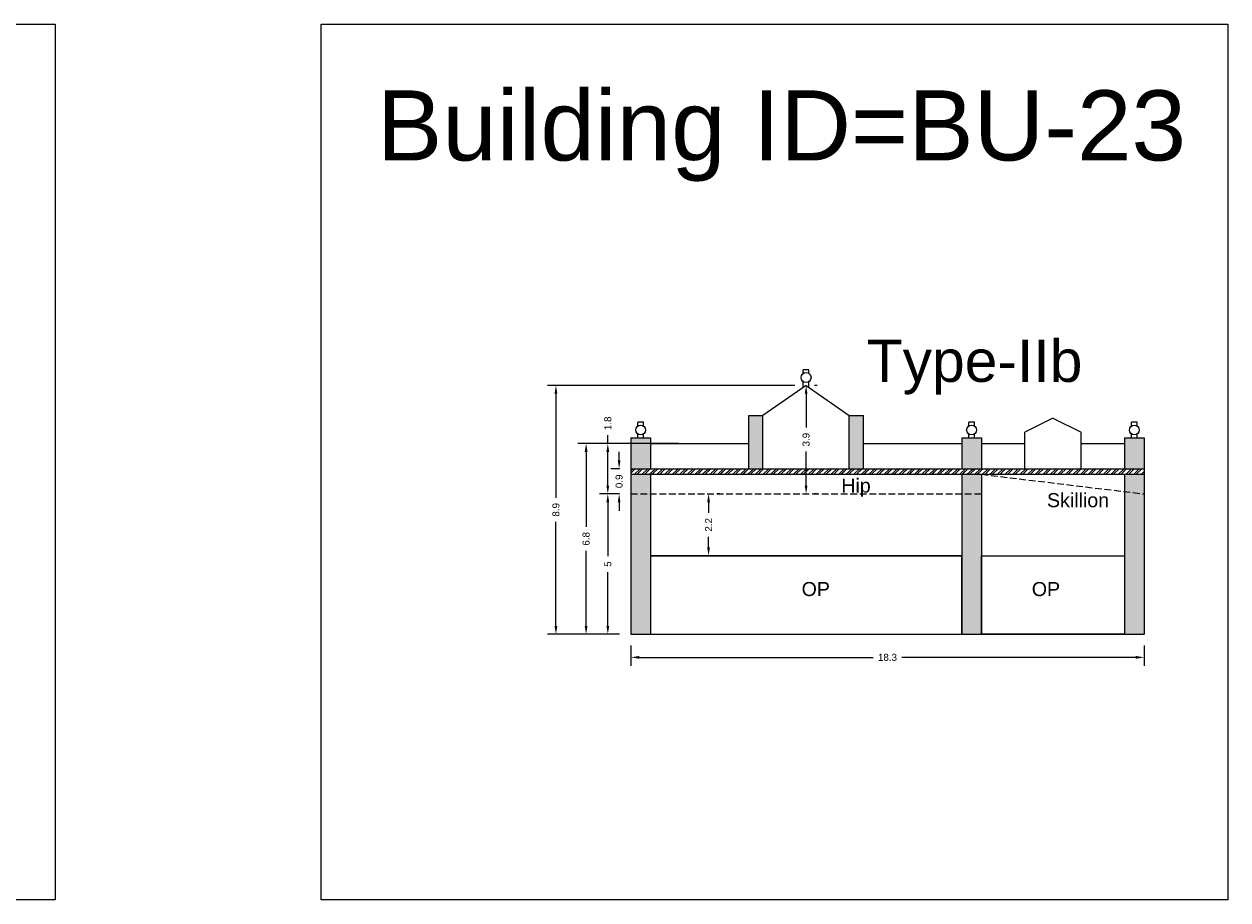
# Model space of a CAD drawing. Header units: metres. Extents: x 3416649 to 3417093, y -6712874 to -6712690.
# Tile 13 of 45: x 3416729 to 3416772, y -6712798 to -6712766. Entities that reach past the tile are written whole.
import ezdxf

# ---------------------------------------------------------------- set-up
doc = ezdxf.new("R2010")
doc.units = ezdxf.units.M
doc.linetypes.add('ACAD_ISO02W100', pattern=[15, 12, -3])
doc.layers.add('Dotted', color=7, linetype='ACAD_ISO02W100', plot=False)
doc.styles.get("Standard").update_dxf_attribs({"font": 'arial.ttf'})
doc.dimstyles.new('ISO-25', dxfattribs={"dimtxt": 0.25, "dimasz": 0.3, "dimexe": 0.3, "dimexo": 0.4, "dimgap": 0.2, "dimtad": 0, "dimdec": 1, "dimdsep": 46, "dimtxsty": 'Standard', "dimcen": 2.5, "dimadec": 0, "dimazin": 0, "dimtfac": 1, "dimtdec": 1, "dimtmove": 0, "dimatfit": 3, "dimfxl": 1, "dimarcsym": 0})
pattern_1 = [(45, (-20.38006, 1.7541), (-0.134703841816, 0.134703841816), []), (45, (-20.29026, 1.7541), (-0.134703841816, 0.134703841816), [])]

# ---------------------------------------------------------------- blocks, each defined once
blk = doc.blocks.new('*D197')
at = {"color": 0, "lineweight": -2, "transparency": 16777216}
for p, q in [((3416750.525, -6712783.182), (3416749.806, -6712783.182)), ((3416750.106, -6712783.482), (3416750.106, -6712785.399)), ((3416750.106, -6712787.882), (3416750.106, -6712785.965)), ((3416750.525, -6712788.182), (3416749.806, -6712788.182))]:
    blk.add_line(p, q, dxfattribs=at)
at = {"color": 0, "transparency": 16777216}
for points in [[(3416750.056, -6712783.482), (3416750.156, -6712783.482), (3416750.106, -6712783.182)], [(3416750.056, -6712787.882), (3416750.156, -6712787.882), (3416750.106, -6712788.182)]]:
    blk.add_solid(points, dxfattribs=at)
at = {"layer": 'Defpoints', "color": 0, "transparency": 16777216}
for p in [(3416750.106, -6712783.182), (3416750.925, -6712783.182), (3416750.925, -6712788.182)]:
    blk.add_point(p, dxfattribs=at)
at = {"color": 0, "transparency": 16777216, "insert": (3416750.106, -6712785.682), "char_height": 0.25, "attachment_point": 5, "rotation": 90}
blk.add_mtext('5', dxfattribs=at)
blk = doc.blocks.new('*D198')
at = {"color": 0, "lineweight": -2, "transparency": 16777216}
for p, q in [((3416751.552, -6712781.382), (3416749.806, -6712781.382)), ((3416750.106, -6712781.382), (3416750.106, -6712781.082)), ((3416750.106, -6712782.882), (3416750.106, -6712781.682)), ((3416750.525, -6712783.182), (3416749.806, -6712783.182))]:
    blk.add_line(p, q, dxfattribs=at)
at = {"color": 0, "transparency": 16777216}
for points in [[(3416750.056, -6712781.682), (3416750.156, -6712781.682), (3416750.106, -6712781.382)], [(3416750.056, -6712782.882), (3416750.156, -6712782.882), (3416750.106, -6712783.182)]]:
    blk.add_solid(points, dxfattribs=at)
at = {"layer": 'Defpoints', "color": 0, "transparency": 16777216}
for p in [(3416750.106, -6712781.382), (3416751.952, -6712781.382), (3416750.925, -6712783.182)]:
    blk.add_point(p, dxfattribs=at)
at = {"color": 0, "transparency": 16777216, "insert": (3416750.106, -6712780.666), "char_height": 0.25, "attachment_point": 5, "rotation": 90}
blk.add_mtext('1.8', dxfattribs=at)
blk = doc.blocks.new('*D199')
at = {"color": 0, "lineweight": -2, "transparency": 16777216}
for p, q in [((3416757.17, -6712779.612), (3416757.17, -6712780.819)), ((3416757.57, -6712779.312), (3416757.47, -6712779.312)), ((3416757.17, -6712782.882), (3416757.17, -6712781.675)), ((3416757.57, -6712783.182), (3416757.47, -6712783.182))]:
    blk.add_line(p, q, dxfattribs=at)
at = {"color": 0, "transparency": 16777216}
for points in [[(3416757.12, -6712779.612), (3416757.22, -6712779.612), (3416757.17, -6712779.312)], [(3416757.12, -6712782.882), (3416757.22, -6712782.882), (3416757.17, -6712783.182)]]:
    blk.add_solid(points, dxfattribs=at)
at = {"layer": 'Defpoints', "color": 0, "transparency": 16777216}
for p in [(3416757.17, -6712779.312), (3416757.17, -6712783.182), (3416757.17, -6712783.182)]:
    blk.add_point(p, dxfattribs=at)
at = {"color": 0, "transparency": 16777216, "insert": (3416757.17, -6712781.247), "char_height": 0.25, "attachment_point": 5, "rotation": 90}
blk.add_mtext('3.9', dxfattribs=at)
blk = doc.blocks.new('*D200')
at = {"color": 0, "lineweight": -2, "transparency": 16777216}
for p, q in [((3416750.925, -6712788.582), (3416750.925, -6712789.306)), ((3416769.215, -6712788.582), (3416769.215, -6712789.306)), ((3416751.225, -6712789.006), (3416759.557, -6712789.006)), ((3416768.915, -6712789.006), (3416760.583, -6712789.006))]:
    blk.add_line(p, q, dxfattribs=at)
at = {"color": 0, "transparency": 16777216}
for points in [[(3416751.225, -6712788.956), (3416751.225, -6712789.056), (3416750.925, -6712789.006)], [(3416768.915, -6712788.956), (3416768.915, -6712789.056), (3416769.215, -6712789.006)]]:
    blk.add_solid(points, dxfattribs=at)
at = {"layer": 'Defpoints', "color": 0, "transparency": 16777216}
for p in [(3416750.925, -6712788.182), (3416769.215, -6712788.182), (3416769.215, -6712789.006)]:
    blk.add_point(p, dxfattribs=at)
at = {"color": 0, "transparency": 16777216, "insert": (3416760.07, -6712789.006), "char_height": 0.25, "attachment_point": 5}
blk.add_mtext('18.3', dxfattribs=at)
blk = doc.blocks.new('*D201')
at = {"color": 0, "lineweight": -2, "transparency": 16777216}
for p, q in [((3416752.63, -6712781.382), (3416749.033, -6712781.382)), ((3416749.333, -6712781.682), (3416749.333, -6712784.354)), ((3416749.333, -6712787.882), (3416749.333, -6712785.211)), ((3416750.525, -6712788.182), (3416749.033, -6712788.182))]:
    blk.add_line(p, q, dxfattribs=at)
at = {"color": 0, "transparency": 16777216}
for points in [[(3416749.283, -6712781.682), (3416749.383, -6712781.682), (3416749.333, -6712781.382)], [(3416749.283, -6712787.882), (3416749.383, -6712787.882), (3416749.333, -6712788.182)]]:
    blk.add_solid(points, dxfattribs=at)
at = {"layer": 'Defpoints', "color": 0, "transparency": 16777216}
for p in [(3416749.333, -6712781.382), (3416753.03, -6712781.382), (3416750.925, -6712788.182)]:
    blk.add_point(p, dxfattribs=at)
at = {"color": 0, "transparency": 16777216, "insert": (3416749.333, -6712784.782), "char_height": 0.25, "attachment_point": 5, "rotation": 90}
blk.add_mtext('6.8', dxfattribs=at)
blk = doc.blocks.new('*D202')
at = {"color": 0, "lineweight": -2, "transparency": 16777216}
for p, q in [((3416756.77, -6712779.312), (3416747.959, -6712779.312)), ((3416748.259, -6712779.612), (3416748.259, -6712783.319)), ((3416748.259, -6712787.882), (3416748.259, -6712784.175)), ((3416750.525, -6712788.182), (3416747.959, -6712788.182))]:
    blk.add_line(p, q, dxfattribs=at)
at = {"color": 0, "transparency": 16777216}
for points in [[(3416748.209, -6712779.612), (3416748.309, -6712779.612), (3416748.259, -6712779.312)], [(3416748.209, -6712787.882), (3416748.309, -6712787.882), (3416748.259, -6712788.182)]]:
    blk.add_solid(points, dxfattribs=at)
at = {"layer": 'Defpoints', "color": 0, "transparency": 16777216}
for p in [(3416748.259, -6712779.312), (3416757.17, -6712779.312), (3416750.925, -6712788.182)]:
    blk.add_point(p, dxfattribs=at)
at = {"color": 0, "transparency": 16777216, "insert": (3416748.259, -6712783.747), "char_height": 0.25, "attachment_point": 5, "rotation": 90}
blk.add_mtext('8.9', dxfattribs=at)
blk = doc.blocks.new('*D203')
at = {"color": 0, "lineweight": -2, "transparency": 16777216}
for p, q in [((3416753.696, -6712783.482), (3416753.696, -6712783.854)), ((3416754.096, -6712783.182), (3416753.996, -6712783.182)), ((3416753.696, -6712785.082), (3416753.696, -6712784.71)), ((3416754.096, -6712785.382), (3416753.996, -6712785.382))]:
    blk.add_line(p, q, dxfattribs=at)
at = {"color": 0, "transparency": 16777216}
for points in [[(3416753.646, -6712783.482), (3416753.746, -6712783.482), (3416753.696, -6712783.182)], [(3416753.646, -6712785.082), (3416753.746, -6712785.082), (3416753.696, -6712785.382)]]:
    blk.add_solid(points, dxfattribs=at)
at = {"layer": 'Defpoints', "color": 0, "transparency": 16777216}
for p in [(3416753.696, -6712783.182), (3416753.696, -6712783.182), (3416753.696, -6712785.382)]:
    blk.add_point(p, dxfattribs=at)
at = {"color": 0, "transparency": 16777216, "insert": (3416753.696, -6712784.282), "char_height": 0.25, "attachment_point": 5, "rotation": 90}
blk.add_mtext('2.2', dxfattribs=at)
blk = doc.blocks.new('*D204')
at = {"color": 0, "lineweight": -2, "transparency": 16777216}
for p, q in [((3416750.509, -6712781.982), (3416750.509, -6712781.682)), ((3416750.525, -6712782.282), (3416750.209, -6712782.282)), ((3416750.509, -6712782.282), (3416750.509, -6712782.304)), ((3416750.525, -6712783.182), (3416750.209, -6712783.182)), ((3416750.509, -6712783.182), (3416750.509, -6712783.16)), ((3416750.509, -6712783.482), (3416750.509, -6712783.782))]:
    blk.add_line(p, q, dxfattribs=at)
at = {"color": 0, "transparency": 16777216}
for points in [[(3416750.459, -6712781.982), (3416750.559, -6712781.982), (3416750.509, -6712782.282)], [(3416750.459, -6712783.482), (3416750.559, -6712783.482), (3416750.509, -6712783.182)]]:
    blk.add_solid(points, dxfattribs=at)
at = {"layer": 'Defpoints', "color": 0, "transparency": 16777216}
for p in [(3416750.509, -6712782.282), (3416750.925, -6712782.282), (3416750.925, -6712783.182)]:
    blk.add_point(p, dxfattribs=at)
at = {"color": 0, "transparency": 16777216, "insert": (3416750.509, -6712782.732), "char_height": 0.25, "attachment_point": 5, "rotation": 90}
blk.add_mtext('0.9', dxfattribs=at)

msp = doc.modelspace()

# ---------------------------------------------------------------- hatches: boundary and pattern name
h = msp.add_hatch(color=256)
h.dxf.hatch_style = 1
h.paths.add_polyline_path([(3416769.215, -6712783.182), (3416768.515, -6712783.098), (3416768.515, -6712788.182), (3416769.215, -6712788.182)])
h.paths.add_polyline_path([(3416769.215, -6712782.482), (3416768.515, -6712782.482), (3416768.515, -6712783.098), (3416769.215, -6712783.182)])
h.paths.add_polyline_path([(3416769.215, -6712781.182), (3416768.515, -6712781.182), (3416768.515, -6712782.282), (3416769.215, -6712782.282)])
h.paths.add_polyline_path([(3416763.415, -6712781.182), (3416762.715, -6712781.182), (3416762.715, -6712782.282), (3416763.415, -6712782.282)])
h.paths.add_polyline_path([(3416763.415, -6712782.482), (3416762.715, -6712782.482), (3416762.715, -6712783.182), (3416763.415, -6712783.182)])
h.paths.add_polyline_path([(3416763.415, -6712783.182), (3416762.715, -6712783.182), (3416762.715, -6712788.182), (3416763.415, -6712788.182)])
h.paths.add_polyline_path([(3416751.625, -6712783.182), (3416750.925, -6712783.182), (3416750.925, -6712788.182), (3416751.625, -6712788.182)])
h.paths.add_polyline_path([(3416751.625, -6712782.482), (3416750.925, -6712782.482), (3416750.925, -6712783.182), (3416751.625, -6712783.182)])
h.paths.add_polyline_path([(3416751.625, -6712781.182), (3416750.925, -6712781.182), (3416750.925, -6712782.282), (3416751.625, -6712782.282)])
h.paths.add_polyline_path([(3416755.63, -6712780.382), (3416755.13, -6712780.382), (3416755.13, -6712782.282), (3416755.63, -6712782.282)])
h.paths.add_polyline_path([(3416759.21, -6712780.382), (3416758.71, -6712780.382), (3416758.71, -6712782.282), (3416759.21, -6712782.282)])
h = msp.add_hatch()
h.set_pattern_fill('ANSI32', color=256, scale=0.02)
h.set_pattern_definition(pattern_1)
h.paths.add_polyline_path([(3416750.925, -6712782.282), (3416750.925, -6712782.482), (3416763.415, -6712782.482), (3416763.415, -6712782.282)])
h = msp.add_hatch()
h.set_pattern_fill('ANSI32', color=256, scale=0.02)
h.set_pattern_definition(pattern_1)
h.paths.add_polyline_path([(3416769.215, -6712782.282), (3416750.925, -6712782.282), (3416750.925, -6712782.482), (3416769.215, -6712782.482)])

# ---------------------------------------------------------------- linework, layer by layer
for points in [[(3416693.311, -6712766.438), (3416730.419, -6712766.438), (3416730.419, -6712797.649), (3416693.311, -6712797.649)], [(3416739.892, -6712766.438), (3416772.198, -6712766.438), (3416772.198, -6712797.649), (3416739.892, -6712797.649)], [(3416762.715, -6712785.382), (3416751.625, -6712785.382), (3416751.625, -6712788.182), (3416762.715, -6712788.182)], [(3416763.415, -6712785.382), (3416768.515, -6712785.382), (3416768.515, -6712788.182), (3416763.415, -6712788.182)]]:
    msp.add_lwpolyline(points, close=True)
for points in [[(3416757.07, -6712778.89), (3416757.07, -6712778.756)], [(3416757.27, -6712778.756), (3416757.07, -6712778.756)], [(3416757.27, -6712778.89), (3416757.27, -6712778.756)], [(3416757.07, -6712779.382), (3416757.07, -6712779.178)], [(3416757.27, -6712779.382), (3416757.27, -6712779.178)], [(3416757.17, -6712779.312), (3416755.63, -6712780.382)], [(3416757.17, -6712779.312), (3416758.71, -6712780.382)], [(3416755.13, -6712780.382), (3416755.63, -6712780.382)], [(3416755.13, -6712782.282), (3416755.13, -6712780.382)], [(3416755.63, -6712782.282), (3416755.63, -6712780.382)], [(3416758.71, -6712782.282), (3416758.71, -6712780.382)], [(3416758.71, -6712780.382), (3416759.21, -6712780.382)], [(3416759.21, -6712782.282), (3416759.21, -6712780.382)], [(3416765.965, -6712780.482), (3416764.965, -6712780.982)], [(3416765.965, -6712780.482), (3416766.965, -6712780.982)], [(3416751.175, -6712780.76), (3416751.175, -6712780.626)], [(3416751.375, -6712780.626), (3416751.175, -6712780.626)], [(3416751.375, -6712780.76), (3416751.375, -6712780.626)], [(3416762.965, -6712780.76), (3416762.965, -6712780.626)], [(3416763.165, -6712780.626), (3416762.965, -6712780.626)], [(3416763.165, -6712780.76), (3416763.165, -6712780.626)], [(3416764.965, -6712782.282), (3416764.965, -6712780.982)], [(3416766.965, -6712782.282), (3416766.965, -6712780.982)], [(3416768.765, -6712780.76), (3416768.765, -6712780.626)], [(3416768.965, -6712780.626), (3416768.765, -6712780.626)], [(3416768.965, -6712780.76), (3416768.965, -6712780.626)], [(3416750.925, -6712781.182), (3416750.925, -6712788.182)], [(3416750.925, -6712781.182), (3416751.625, -6712781.182)], [(3416750.95, -6712781.182), (3416751.6, -6712781.182)], [(3416751.025, -6712781.182), (3416751.525, -6712781.182)], [(3416751.175, -6712781.182), (3416751.175, -6712781.048)], [(3416751.375, -6712781.182), (3416751.375, -6712781.048)], [(3416751.625, -6712781.182), (3416751.625, -6712782.282)], [(3416751.625, -6712781.382), (3416755.13, -6712781.382)], [(3416759.21, -6712781.382), (3416762.715, -6712781.382)], [(3416762.715, -6712781.182), (3416762.715, -6712782.282)], [(3416762.715, -6712781.182), (3416763.415, -6712781.182)], [(3416762.74, -6712781.182), (3416763.39, -6712781.182)], [(3416762.815, -6712781.182), (3416763.315, -6712781.182)], [(3416762.965, -6712781.182), (3416762.965, -6712781.048)], [(3416763.165, -6712781.182), (3416763.165, -6712781.048)], [(3416763.415, -6712781.182), (3416763.415, -6712782.282)], [(3416763.415, -6712781.382), (3416764.965, -6712781.382)], [(3416766.965, -6712781.382), (3416768.515, -6712781.382)], [(3416768.515, -6712781.182), (3416768.515, -6712782.282)], [(3416768.515, -6712781.182), (3416769.215, -6712781.182)], [(3416768.54, -6712781.182), (3416769.19, -6712781.182)], [(3416768.615, -6712781.182), (3416769.115, -6712781.182)], [(3416768.765, -6712781.182), (3416768.765, -6712781.048)], [(3416768.965, -6712781.182), (3416768.965, -6712781.048)], [(3416769.215, -6712781.182), (3416769.215, -6712788.182)], [(3416750.925, -6712782.282), (3416769.215, -6712782.282)], [(3416750.925, -6712782.482), (3416769.215, -6712782.482)], [(3416751.625, -6712782.482), (3416751.625, -6712788.182)], [(3416762.715, -6712782.482), (3416762.715, -6712788.182)], [(3416763.415, -6712782.482), (3416763.415, -6712788.182)], [(3416768.515, -6712782.482), (3416768.515, -6712788.182)], [(3416751.625, -6712785.382), (3416762.715, -6712785.382)], [(3416763.415, -6712785.382), (3416768.515, -6712785.382)], [(3416750.925, -6712788.182), (3416769.215, -6712788.182)]]:
    msp.add_lwpolyline(points)
for centre in [(3416757.17, -6712779.034), (3416751.275, -6712780.904), (3416763.065, -6712780.904), (3416768.865, -6712780.904)]:
    msp.add_circle(centre, 0.176)
at = {"layer": 'Dotted', "ltscale": 0.02}
for points in [[(3416763.415, -6712782.482), (3416769.215, -6712783.182)], [(3416750.925, -6712783.182), (3416763.415, -6712783.182)]]:
    msp.add_lwpolyline(points, dxfattribs=at)

# ---------------------------------------------------------------- texts
at = {"attachment_point": 1}
for s, width, heights, insert, char_height in [('Building ID=BU-23', 67.86454, [0.517], (3416741.881, -6712768.799), 2.5), ('Type-IIb', 9.99112, [0.517], (3416759.329, -6712777.688), 1.5), ('Hip', 1.17554, [0], (3416758.425, -6712782.633), 0.5), ('Skillion', 1.17554, [0], (3416765.752, -6712783.154), 0.5), ('OP', 1.17554, [0], (3416757.01, -6712786.321), 0.5), ('OP', 1.17554, [0], (3416765.21, -6712786.321), 0.5)]:
    msp.add_mtext_dynamic_manual_height_columns(s, width=width, gutter_width=12.5, heights=heights, dxfattribs=dict(at, insert=insert, char_height=char_height))

# ---------------------------------------------------------------- dimensions: what is measured, and where the dimension line sits
for base, p1, p2, picture, middle in [((3416748.259, -6712779.312), (3416750.925, -6712788.182), (3416757.17, -6712779.312), '*D202', (3416748.259, -6712783.747)), ((3416757.17, -6712783.182), (3416757.17, -6712779.312), (3416757.17, -6712783.182), '*D199', (3416757.17, -6712781.247)), ((3416750.106, -6712781.382), (3416750.925, -6712783.182), (3416751.952, -6712781.382), '*D198', (3416750.106, -6712780.666)), ((3416749.333, -6712781.382), (3416750.925, -6712788.182), (3416753.03, -6712781.382), '*D201', (3416749.333, -6712784.782)), ((3416750.509, -6712782.282), (3416750.925, -6712783.182), (3416750.925, -6712782.282), '*D204', (3416750.509, -6712782.732)), ((3416750.106, -6712783.182), (3416750.925, -6712788.182), (3416750.925, -6712783.182), '*D197', (3416750.106, -6712785.682)), ((3416753.696, -6712783.182), (3416753.696, -6712785.382), (3416753.696, -6712783.182), '*D203', (3416753.696, -6712784.282))]:
    dim = msp.add_linear_dim(base=base, p1=p1, p2=p2, angle=90, dimstyle='ISO-25')
    dim.commit()
    dim.dimension.update_dxf_attribs({"geometry": picture, "text_midpoint": middle})
dim = msp.add_linear_dim(base=(3416769.215, -6712789.006), p1=(3416750.925, -6712788.182), p2=(3416769.215, -6712788.182), dimstyle='ISO-25')
dim.commit()
dim.dimension.update_dxf_attribs({"geometry": '*D200', "text_midpoint": (3416760.07, -6712789.006)})

doc.saveas('drawing.dxf')
